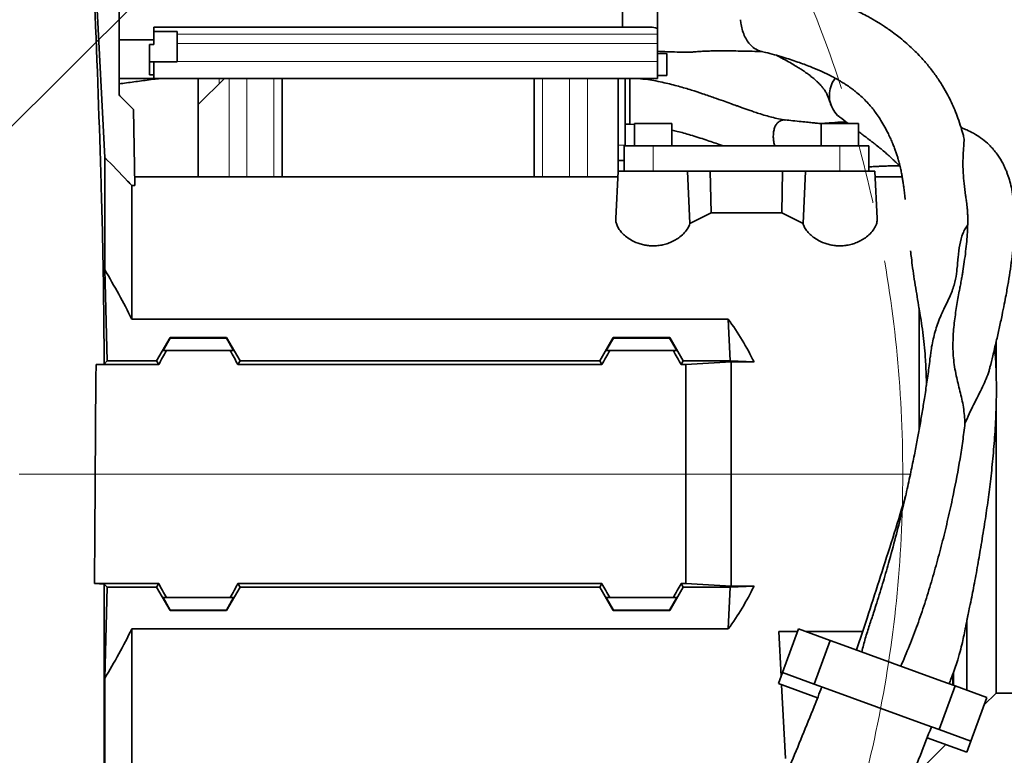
# Model space of a CAD drawing. Header units: millimetres. Extents: x 0 to 12118, y 0 to 8400.
# Tile 69 of 128: x 6958 to 7380, y 1626 to 1942. Entities that reach past the tile are written whole.
import ezdxf

# ---------------------------------------------------------------- set-up
doc = ezdxf.new("R2010")
doc.units = ezdxf.units.MM
doc.header["$LTSCALE"] = 20
doc.linetypes.add('CENTER', pattern=[10.16, 6.35, -1.27, 1.27, -1.27])
doc.styles.add('SLDTEXTSTYLE0', font='TXT', dxfattribs={"width": 0.605})
doc.dimstyles.new('SLDDIMSTYLE9', dxfattribs={"dimtxt": 70, "dimasz": 70, "dimexe": 0, "dimexo": 0.0625, "dimgap": 17.5, "dimtad": 0, "dimtih": 1, "dimtoh": 1, "dimdec": 1, "dimrnd": 1e-09, "dimzin": 12, "dimdsep": 46, "dimtxsty": 'SLDTEXTSTYLE0', "dimsah": 1, "dimcen": 0, "dimadec": 0, "dimazin": 3, "dimtfac": 1, "dimtofl": 0, "dimtmove": 0, "dimatfit": 3, "dimfxl": 1, "dimfrac": 2, "dimtolj": 1, "dimtzin": 12, "dimarcsym": 0})

# ---------------------------------------------------------------- blocks, each defined once
blk = doc.blocks.new('_D_52')
at = {"color": 7, "linetype": 'Continuous', "lineweight": 0}
for p, q in [((7181.99, 2122.19), (7643.47, 2581.32)), ((7643.47, 2581.32), (8689.06, 2581.32)), ((6804.86, 1746.97), (7181.99, 2122.19))]:
    blk.add_line(p, q, dxfattribs=at)
at = {"color": 7, "linetype": 'Continuous', "lineweight": 18}
blk.add_solid([(7181.99, 2122.19), (7238.67, 2164.47), (7224.57, 2178.65)], dxfattribs=at)
at = {"color": 7, "linetype": 'Continuous', "lineweight": 18, "char_height": 70, "attachment_point": 1, "style": 'SLDTEXTSTYLE0'}
for s, insert in [('R532', (7673.47, 2886.42)), ('Smallest circumscribed', (7673.47, 2778.99)), ('radius axis 1 front side.', (7673.47, 2671.56))]:
    blk.add_mtext(s, dxfattribs=dict(at, insert=insert))

msp = doc.modelspace()

# ---------------------------------------------------------------- linework, layer by layer
at = {"color": 7, "linetype": 'Continuous', "lineweight": 35}
for p, q in [((7000.857394, 1910.127027), (7000.857394, 2049.129971)), ((7231.657394, 2023.163766), (7231.657394, 1938.148357)), ((7216.657394, 1938.629971), (7216.657394, 2019.629971)), ((6988.046298, 2012.966899), (6994.749025, 1882.811132)), ((7015.857394, 1938.629971), (7015.857394, 1933.297787)), ((7015.857394, 1938.629971), (7216.657394, 1938.629971)), ((7228.591398, 1938.629971), (7216.657394, 1938.629971)), ((7231.657394, 1935.696638), (7231.657394, 1938.148357)), ((7015.857394, 1933.297787), (7000.857394, 1933.297787)), ((7025.857394, 1936.864729), (7015.857394, 1936.864729)), ((7015.857394, 1931.253959), (7015.857394, 1933.297787)), ((7025.857394, 1936.864729), (7025.857394, 1923.864729)), ((7231.657394, 1931.685602), (7231.657394, 1935.696638)), ((7013.857394, 1931.253959), (7013.857394, 1918.200819)), ((7013.857394, 1931.253959), (7015.857394, 1931.253959)), ((7231.657394, 1924.001853), (7231.657394, 1931.685602)), ((7235.657394, 1927.379971), (7231.657394, 1927.379971)), ((7235.657394, 1927.379971), (7235.657394, 1922.629971)), ((7274.586701, 1928.821796), (7275.65524, 1928.447987)), ((7013.857394, 1923.864729), (7025.857394, 1923.864729)), ((7015.857394, 1918.200819), (7015.857394, 1923.864729)), ((7231.657394, 1916.629971), (7231.657394, 1924.001853)), ((7235.657394, 1922.629971), (7235.657394, 1917.879971)), ((7000.857394, 1916.629971), (7015.857394, 1916.629971)), ((7013.857394, 1918.200819), (7015.857394, 1918.200819)), ((7015.857394, 1916.629971), (7015.857394, 1918.200819)), ((7015.857394, 1916.629971), (7231.657394, 1916.629971)), ((7046.019969, 1916.629971), (7034.857394, 1905.467397)), ((7034.857394, 1916.629971), (7034.857394, 1905.467397)), ((7070.857394, 1874.467397), (7070.857394, 1916.629971)), ((7178.857394, 1874.467397), (7178.857394, 1916.629971)), ((7214.857394, 1876.967397), (7214.857394, 1916.629971)), ((7217.857394, 1916.629971), (7217.857394, 1888.069675)), ((7231.657394, 1917.879971), (7235.657394, 1917.879971)), ((7007.101365, 1903.386001), (7001.208866, 1909.278499)), ((7034.857394, 1874.467397), (7034.857394, 1905.467397)), ((7007.101365, 1903.386001), (7007.671155, 1870.742732)), ((7219.857394, 1897.010003), (7221.857394, 1896.867217)), ((7221.857394, 1897.367397), (7221.857394, 1887.767397)), ((7221.857394, 1897.367397), (7229.857394, 1897.367397)), ((7229.857394, 1897.367397), (7237.857394, 1897.367397)), ((7237.857394, 1887.767397), (7237.857394, 1897.367397)), ((7301.857394, 1897.367397), (7301.857394, 1887.767397)), ((7301.857394, 1897.367397), (7309.857394, 1897.367397)), ((7309.857394, 1897.367397), (7317.857394, 1897.367397)), ((7317.857394, 1887.767397), (7317.857394, 1897.367397)), ((7217.357394, 1876.967397), (7217.357394, 1887.767397)), ((7229.857394, 1887.767397), (7217.357394, 1887.767397)), ((7217.857394, 1888.069675), (7217.857394, 1887.767397)), ((7309.857394, 1887.767397), (7229.857394, 1887.767397)), ((7322.357394, 1887.767397), (7309.857394, 1887.767397)), ((7322.357394, 1876.967397), (7322.357394, 1887.767397)), ((6994.749025, 1882.811132), (6994.749025, 1834.541223)), ((7217.357394, 1881.450949), (7214.857394, 1881.450949)), ((7214.726375, 1874.467397), (7007.606141, 1874.467397)), ((7213.792838, 1856.654451), (7214.857394, 1876.967397)), ((7214.857394, 1876.967397), (7244.554333, 1876.967397)), ((7245.621683, 1854.404497), (7244.554333, 1876.967397)), ((7244.554333, 1876.967397), (7254.352292, 1876.967397)), ((7254.68865, 1858.958938), (7254.352292, 1876.967397)), ((7254.352292, 1876.967397), (7285.362497, 1876.967397)), ((7285.026138, 1858.958938), (7285.362497, 1876.967397)), ((7285.362497, 1876.967397), (7295.160456, 1876.967397)), ((7294.093105, 1854.404497), (7295.160456, 1876.967397)), ((7295.160456, 1876.967397), (7324.857394, 1876.967397)), ((7325.921951, 1856.654451), (7324.857394, 1876.967397)), ((7336.607522, 1874.467397), (7324.988414, 1874.467397)), ((7006.357394, 1813.406884), (7006.357394, 1870.742732)), ((7006.357394, 1870.742732), (7007.671155, 1870.742732)), ((7285.026138, 1858.958938), (7254.68865, 1858.958938)), ((6995.764575, 1795.516261), (6994.749025, 1834.541223)), ((7343.857394, 1765.936467), (7343.857394, 1818.127583)), ((7006.357394, 1813.406884), (7262.048382, 1813.406884)), ((7262.792935, 1795.516261), (7262.048382, 1813.406884)), ((7016.963157, 1795.516261), (7022.726074, 1805.534595)), ((7019.748098, 1799.967397), (7022.844198, 1805.329999)), ((7022.726074, 1805.534595), (7022.844198, 1805.329999)), ((7046.988714, 1805.534595), (7022.726074, 1805.534595)), ((7046.87059, 1805.329999), (7022.844198, 1805.329999)), ((7046.988714, 1805.534595), (7046.87059, 1805.329999)), ((7046.87059, 1805.329999), (7049.96669, 1799.967397)), ((7052.751631, 1795.516261), (7046.988714, 1805.534595)), ((7206.963157, 1795.516261), (7212.726074, 1805.534595)), ((7212.844198, 1805.329999), (7209.748098, 1799.967397)), ((7212.726074, 1805.534595), (7212.844198, 1805.329999)), ((7236.988714, 1805.534595), (7212.726074, 1805.534595)), ((7236.87059, 1805.329999), (7212.844198, 1805.329999)), ((7236.87059, 1805.329999), (7236.988714, 1805.534595)), ((7239.96669, 1799.967397), (7236.87059, 1805.329999)), ((7242.751631, 1795.516261), (7236.988714, 1805.534595)), ((7376.857397, 1791.477948), (7376.857397, 1803.586233)), ((7019.748098, 1799.967397), (7021.207309, 1799.967397)), ((7048.507479, 1799.967397), (7021.207309, 1799.967397)), ((7048.507479, 1799.967397), (7049.96669, 1799.967397)), ((7211.207309, 1799.967397), (7209.748098, 1799.967397)), ((7238.507479, 1799.967397), (7211.207309, 1799.967397)), ((7239.96669, 1799.967397), (7238.507479, 1799.967397)), ((6994.516988, 1794.147667), (6991.106122, 1793.952251)), ((6994.516988, 1794.147667), (6995.764575, 1795.516261)), ((6995.764575, 1795.516261), (7016.963157, 1795.516261)), ((7017.866138, 1793.952251), (7016.963157, 1795.516261)), ((7051.84865, 1793.952251), (7052.751631, 1795.516261)), ((7206.963157, 1795.516261), (7052.751631, 1795.516261)), ((7207.866138, 1793.952251), (7206.963157, 1795.516261)), ((7241.84865, 1793.952251), (7242.751631, 1795.516261)), ((7262.792935, 1795.516261), (7242.751631, 1795.516261)), ((7243.857394, 1793.952251), (7263.357394, 1795.063744)), ((7262.792935, 1795.516261), (7273.08317, 1795.063744)), ((7263.357394, 1746.967397), (7263.357394, 1795.063744)), ((7263.357394, 1795.063744), (7273.08317, 1795.063744)), ((6991.106122, 1793.952251), (7017.866138, 1793.952251)), ((7207.866138, 1793.952251), (7051.84865, 1793.952251)), ((7243.857394, 1793.952251), (7241.84865, 1793.952251)), ((7243.857394, 1746.967397), (7243.857394, 1793.952251)), ((7376.857397, 1652.967397), (7376.857397, 1774.709313)), ((6990.659024, 1746.96726), (6990.659025, 1746.967397)), ((7243.857394, 1699.982542), (7243.857394, 1746.967397)), ((7263.357394, 1698.871049), (7263.357394, 1746.967397)), ((6990.339247, 1699.982542), (6994.531975, 1699.77096)), ((7017.866138, 1699.982542), (6990.339247, 1699.982542)), ((6995.764575, 1698.418532), (6994.531975, 1699.77096)), ((6994.749025, 1659.39357), (6995.764575, 1698.418532)), ((6995.764575, 1698.418532), (7016.963157, 1698.418532)), ((7016.963157, 1698.418532), (7017.866138, 1699.982542)), ((7022.726074, 1688.400198), (7016.963157, 1698.418532)), ((7046.988714, 1688.400198), (7052.751631, 1698.418532)), ((7051.84865, 1699.982542), (7207.866138, 1699.982542)), ((7052.751631, 1698.418532), (7051.84865, 1699.982542)), ((7206.963157, 1698.418532), (7052.751631, 1698.418532)), ((7206.963157, 1698.418532), (7207.866138, 1699.982542)), ((7212.726074, 1688.400198), (7206.963157, 1698.418532)), ((7236.988714, 1688.400198), (7242.751631, 1698.418532)), ((7241.84865, 1699.982542), (7243.857394, 1699.982542)), ((7242.751631, 1698.418532), (7241.84865, 1699.982542)), ((7262.792935, 1698.418532), (7242.751631, 1698.418532)), ((7263.357394, 1698.871049), (7243.857394, 1699.982542)), ((7262.048382, 1680.527909), (7262.792935, 1698.418532)), ((7273.08317, 1698.871049), (7262.792935, 1698.418532)), ((7263.357394, 1698.871049), (7273.08317, 1698.871049)), ((7021.207309, 1693.967397), (7019.748098, 1693.967397)), ((7019.748098, 1693.967397), (7022.844198, 1688.604794)), ((7021.207309, 1693.967397), (7048.507479, 1693.967397)), ((7049.96669, 1693.967397), (7046.87059, 1688.604794)), ((7048.507479, 1693.967397), (7049.96669, 1693.967397)), ((7211.207309, 1693.967397), (7209.748098, 1693.967397)), ((7209.748098, 1693.967397), (7212.844198, 1688.604794)), ((7211.207309, 1693.967397), (7238.507479, 1693.967397)), ((7239.96669, 1693.967397), (7236.87059, 1688.604794)), ((7238.507479, 1693.967397), (7239.96669, 1693.967397)), ((7022.844198, 1688.604794), (7022.726074, 1688.400198)), ((7046.87059, 1688.604794), (7022.844198, 1688.604794)), ((7046.988714, 1688.400198), (7046.87059, 1688.604794)), ((7212.726074, 1688.400198), (7212.844198, 1688.604794)), ((7236.87059, 1688.604794), (7212.844198, 1688.604794)), ((7236.988714, 1688.400198), (7236.87059, 1688.604794)), ((7046.988714, 1688.400198), (7022.726074, 1688.400198)), ((7236.988714, 1688.400198), (7212.726074, 1688.400198)), ((7006.357394, 1619.467397), (7006.357394, 1680.527909)), ((7262.048382, 1680.527909), (7006.357394, 1680.527909)), ((7285.25393, 1661.798351), (7292.094332, 1680.592203)), ((7305.719875, 1675.632911), (7292.094332, 1680.592203)), ((7364.357397, 1684.139097), (7364.357397, 1654.290599)), ((7291.670889, 1679.428802), (7283.71495, 1679.428802)), ((7283.71495, 1679.428802), (7284.716331, 1660.321312)), ((7319.610416, 1679.428802), (7295.290752, 1679.428802)), ((7298.879473, 1656.839059), (7305.719875, 1675.632911)), ((7305.719875, 1675.632911), (7311.358031, 1673.58079)), ((7353.644199, 1658.189884), (7311.358031, 1673.58079)), ((6994.749025, 1659.39357), (6994.749025, 1607.859028)), ((7285.25393, 1661.798351), (7283.543829, 1657.099888)), ((7298.879473, 1656.839059), (7285.25393, 1661.798351)), ((7358.304332, 1656.493734), (7358.304332, 1660.961223)), ((7358.544117, 1661.603329), (7358.544117, 1656.40646)), ((7283.543829, 1657.099888), (7300.339728, 1650.986681)), ((7284.911242, 1656.60219), (7286.569151, 1624.967397)), ((7304.517628, 1654.786938), (7298.879473, 1656.839059)), ((7346.803796, 1639.396032), (7304.517628, 1654.786938)), ((7352.441952, 1637.343911), (7359.282355, 1656.137763)), ((7353.644199, 1658.189884), (7359.282355, 1656.137763)), ((7372.907898, 1651.178471), (7359.282355, 1656.137763)), ((7366.067495, 1632.384619), (7372.907898, 1651.178471)), ((7371.671502, 1647.781501), (7376.857397, 1652.967397)), ((7376.857397, 1652.967397), (7423.25682, 1652.967397)), ((7352.441952, 1637.343911), (7346.803796, 1639.396032)), ((7347.311243, 1633.890447), (7364.357394, 1627.686156)), ((7366.067495, 1632.384619), (7352.441952, 1637.343911)), ((7343.857394, 1619.467397), (7355.353355, 1630.963358)), ((7364.357394, 1627.686156), (7366.067495, 1632.384619))]:
    msp.add_line(p, q, dxfattribs=at)
at = {"color": 8, "linetype": 'Continuous', "lineweight": 18}
for p, q in [((7231.657394, 1935.696638), (7025.857394, 1935.696638)), ((7025.857394, 1931.685602), (7231.657394, 1931.685602)), ((7231.657394, 1924.001853), (7025.857394, 1924.001853)), ((7043.857394, 1916.629971), (7043.857394, 1914.467397)), ((7048.020617, 1874.467397), (7048.020617, 1916.629971)), ((7055.703241, 1874.467397), (7055.703241, 1916.629971)), ((7067.257888, 1874.467397), (7067.257888, 1916.629971)), ((7182.456901, 1874.467397), (7182.456901, 1916.629971)), ((7194.011547, 1874.467397), (7194.011547, 1916.629971)), ((7201.694171, 1874.467397), (7201.694171, 1916.629971)), ((7217.857394, 1888.069675), (7214.857394, 1888.069675)), ((7229.857394, 1876.967397), (7229.857394, 1887.767397)), ((7309.857394, 1876.967397), (7309.857394, 1887.767397)), ((6990.659025, 1746.967397), (7243.857394, 1746.967397)), ((7263.357394, 1746.967397), (7243.857394, 1746.967397)), ((7340.139673, 1746.967397), (7263.357394, 1746.967397))]:
    msp.add_line(p, q, dxfattribs=at)
at = {"color": 7, "linetype": 'CENTER', "lineweight": 18}
for radius in [633, 532]:
    msp.add_circle((6804.857394, 1746.967397), radius, dxfattribs=at)
at = {"color": 7, "linetype": 'Continuous', "lineweight": 35}
for centre, radius, start, end in [((7228.591398, 1928.629971), 10, 72.14557053, 90), ((7002.057394, 1910.127027), 1.2, 180, 225)]:
    msp.add_arc(centre, radius, start, end, dxfattribs=at)
for centre, major_axis, ratio, start_param, end_param in [((7338.609301, 1746.967397), (155.237991, -24.734464), 0.8057164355, 2.2643954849, 2.3346517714), ((7201.105488, 1746.967397), (155.237991, 24.734464), 0.8057164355, 0.8069408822, 0.8771971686), ((7132.360376, 1746.967397), (151.948583, 0), 0.8390996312, 0.3867994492, 0.5481322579), ((6982.310306, 1746.967397), (85.07475, 146.949349), 0.0453552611, 5.0639744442, 5.1074921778), ((7087.404482, 1746.967397), (-85.07475, 146.949349), 0.0453552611, 1.1756931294, 1.219210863), ((7172.310306, 1746.967397), (85.07475, 146.949349), 0.0453552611, 5.0639744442, 5.1074921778), ((7277.404482, 1746.967397), (-85.07475, 146.949349), 0.0453552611, 1.1756931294, 1.219210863), ((6982.310306, 1746.967397), (-85.07475, 146.949349), 0.0453552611, 4.317285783, 4.3608035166), ((7087.404482, 1746.967397), (85.07475, 146.949349), 0.0453552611, 1.9223817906, 1.9658995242), ((7172.310306, 1746.967397), (-85.07475, 146.949349), 0.0453552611, 4.317285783, 4.3608035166), ((7277.404482, 1746.967397), (85.07475, 146.949349), 0.0453552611, 1.9223817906, 1.9658995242), ((7132.360376, 1746.967397), (151.948583, 0), 0.8390996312, 5.7350530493, 5.896385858)]:
    msp.add_ellipse(centre, major_axis=major_axis, ratio=ratio, start_param=start_param, end_param=end_param, dxfattribs=at)
for points, knots in [([(6994.516988, 1794.147667), (6994.41434, 1807.018515), (6994.209043, 1832.760368), (6992.929024, 1884.236836), (6991.088796, 1933.312882), (6989.478906, 1970.656451), (6988.903121, 1983.550024), (6988.743384, 1987.167111), (6988.595054, 1990.664453), (6988.457913, 1994.011572), (6988.334271, 1997.151673), (6988.223002, 2000.100339), (6988.124994, 2002.831916), (6988.022246, 2005.878791), (6987.931136, 2008.917681), (6987.875557, 2011.408195), (6987.870275, 2012.61075), (6987.893626, 2012.953084), (6987.932223, 2012.974978), (6987.951407, 2012.970298), (6987.964011, 2012.967223)], [0, 0, 0, 0, 0.1559344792, 0.3118708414, 0.6238623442, 0.7505550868, 0.7652223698, 0.7798741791, 0.7947999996, 0.809725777, 0.8244608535, 0.8391960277, 0.8544958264, 0.8697954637, 0.8956262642, 0.9222057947, 0.9480235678, 0.9612877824, 0.9745655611, 1, 1, 1, 1]), ([(7362.893309, 1891.9806), (7362.873661, 1892.053942), (7362.558852, 1893.229057), (7361.793929, 1895.78905), (7360.580257, 1899.471075), (7359.193604, 1903.079443), (7357.743915, 1906.384609), (7356.054152, 1909.80075), (7353.977361, 1913.484795), (7351.408462, 1917.430635), (7348.583165, 1921.214071), (7345.837987, 1924.454675), (7343.314831, 1927.148018), (7341.001839, 1929.43251), (7338.487496, 1931.733167), (7335.98142, 1933.843897), (7333.51325, 1935.772976), (7331.301294, 1937.393677), (7329.21534, 1938.827636), (7327.581488, 1939.892143), (7326.319446, 1940.683959), (7325.165712, 1941.387754), (7323.728032, 1942.235262), (7321.713628, 1943.368669), (7319.026794, 1944.784823), (7315.543079, 1946.475146), (7311.261432, 1948.364659), (7306.09224, 1950.414137), (7299.964947, 1952.57825), (7292.843818, 1954.78888), (7285.726572, 1956.758946), (7280.913537, 1957.862561), (7278.884103, 1958.327905)], [0, 0, 0, 0, 0.00252571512, 0.04046778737, 0.08476675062, 0.12500115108, 0.16078938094, 0.19584015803, 0.24222536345, 0.28937501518, 0.33529332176, 0.37889474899, 0.41008908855, 0.43933428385, 0.47031737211, 0.50450163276, 0.52868792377, 0.55449529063, 0.57703579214, 0.59448554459, 0.60463295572, 0.614983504, 0.62968300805, 0.64874806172, 0.67572065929, 0.70834556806, 0.74661699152, 0.79051360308, 0.84002756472, 0.89515183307, 0.95579037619, 1, 1, 1, 1]), ([(7274.586701, 1928.821796), (7273.739409, 1929.310488), (7272.267992, 1930.159156), (7270.49405, 1932.23461), (7269.159995, 1934.460499), (7268.145105, 1937.035033), (7267.524671, 1939.550793), (7267.35356, 1941.204334), (7267.28365, 1941.879907)], [0, 0, 0, 0, 0.2239052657, 0.3888361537, 0.5547707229, 0.7199313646, 0.8855748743, 1, 1, 1, 1]), ([(7231.657394, 1928.324103), (7233.056817, 1928.264448), (7235.922895, 1928.142272), (7239.84096, 1928.004626), (7243.080879, 1927.901086), (7245.539344, 1927.894874), (7247.436504, 1928.057139), (7249.03731, 1928.199576), (7250.645088, 1928.31085), (7252.788443, 1928.409242), (7255.215063, 1928.468136), (7257.929721, 1928.495808), (7260.889817, 1928.495174), (7264.459817, 1928.463035), (7268.732589, 1928.391472), (7272.83078, 1928.299534), (7275.510499, 1928.222303), (7276.516331, 1928.193314)], [0, 0, 0, 0, 0.0858844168, 0.175894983, 0.2474006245, 0.3003970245, 0.3447850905, 0.3709115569, 0.4046420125, 0.4504821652, 0.5136094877, 0.5681731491, 0.634942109, 0.7159909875, 0.8135511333, 0.9300164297, 1, 1, 1, 1]), ([(7275.640562, 1928.3964), (7276.437211, 1928.21516), (7279.843559, 1927.440209), (7285.240749, 1925.891094), (7291.620839, 1923.850125), (7296.96851, 1921.861952), (7301.382514, 1920.009252), (7304.902954, 1918.353254), (7307.531458, 1916.985409), (7309.401599, 1915.931426), (7310.662204, 1915.179623), (7311.591403, 1914.602737), (7312.426777, 1914.06646), (7313.347669, 1913.452505), (7314.372917, 1912.737927), (7315.476101, 1911.928795), (7317.037037, 1910.717125), (7318.971634, 1909.068408), (7321.071175, 1907.029568), (7322.882018, 1905.031002), (7324.452152, 1903.099431), (7325.984012, 1901.015658), (7327.581885, 1898.58633), (7329.184632, 1895.840094), (7330.56531, 1893.172869), (7331.690557, 1890.767134), (7332.563532, 1888.740126), (7333.308856, 1886.86075), (7333.919604, 1885.181975), (7334.455055, 1883.574325), (7334.965978, 1881.887405), (7335.500924, 1879.906538), (7335.994532, 1877.771453), (7336.400872, 1875.704472), (7336.722295, 1873.834307), (7336.997608, 1872.033189), (7337.267683, 1870.070254), (7337.552678, 1867.777501), (7337.766394, 1865.954953), (7337.88096, 1864.896888), (7337.895499, 1864.762611)], [0, 0, 0, 0, 0.0173423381, 0.0741531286, 0.1246817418, 0.1687631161, 0.2064221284, 0.237837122, 0.2631867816, 0.280510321, 0.2933783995, 0.302277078, 0.3117580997, 0.3230150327, 0.3360378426, 0.3508157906, 0.3667235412, 0.4005812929, 0.4367140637, 0.4700201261, 0.4994514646, 0.5313195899, 0.5685053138, 0.6086950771, 0.6496791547, 0.6789474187, 0.7063384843, 0.7317177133, 0.7550705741, 0.7763482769, 0.7968480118, 0.8219680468, 0.8530427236, 0.8791163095, 0.9002757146, 0.9209820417, 0.9419065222, 0.9666382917, 0.9957661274, 1, 1, 1, 1]), ([(7282.868566, 1926.503251), (7283.587672, 1926.134803), (7285.318533, 1925.247962), (7287.802975, 1923.891342), (7290.18472, 1922.518019), (7292.07123, 1921.364056), (7293.584324, 1920.389473), (7294.966935, 1919.454835), (7296.413358, 1918.420029), (7297.942633, 1917.238194), (7299.351865, 1916.032831), (7300.500419, 1914.941874), (7301.404378, 1914.002529), (7302.185467, 1913.123537), (7302.924632, 1912.232872), (7303.54665, 1911.396608), (7303.934281, 1910.759355), (7304.091237, 1910.466217), (7304.320189, 1910.005061), (7304.693834, 1909.131698), (7305.175794, 1907.837418), (7305.753098, 1906.133238), (7306.17795, 1905.063306), (7306.410862, 1904.476747)], [0, 0, 0, 0, 0.05080503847, 0.12228572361, 0.18447769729, 0.23570257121, 0.27656672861, 0.31423793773, 0.36170562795, 0.4187165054, 0.47863394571, 0.53024474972, 0.5737522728, 0.61804633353, 0.6700694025, 0.72528725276, 0.76729468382, 0.78287042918, 0.80240424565, 0.83334790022, 0.87659447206, 0.93234653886, 1, 1, 1, 1]), ([(7000.857394, 1914.329334), (7001.934351, 1914.481355), (7005.125702, 1914.931837), (7010.573804, 1915.655654), (7015.249849, 1916.266106), (7017.808024, 1916.591179), (7018.113296, 1916.629971)], [0, 0, 0, 0, 0.1875511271, 0.5557707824, 0.9469891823, 1, 1, 1, 1]), ([(7219.857394, 1916.629971), (7219.857394, 1916.626993), (7219.857394, 1916.507813), (7219.857394, 1915.926837), (7219.857394, 1914.890961), (7219.857394, 1913.506962), (7219.857394, 1911.887787), (7219.857394, 1910.075331), (7219.857394, 1908.14957), (7219.857394, 1906.171323), (7219.857394, 1904.893922), (7219.857394, 1904.255702)], [0, 0, 0, 0, 0.0031939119, 0.1277938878, 0.2526042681, 0.3769184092, 0.501858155, 0.6261175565, 0.7509509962, 0.8755690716, 1, 1, 1, 1]), ([(7286.668681, 1898.846083), (7285.669868, 1898.997475), (7283.808312, 1899.279635), (7280.880344, 1899.980389), (7278.053724, 1900.765038), (7275.441267, 1901.572612), (7273.057628, 1902.35735), (7271.074633, 1903.034703), (7269.327577, 1903.645574), (7267.740342, 1904.209237), (7266.311418, 1904.721736), (7264.742326, 1905.287898), (7262.666213, 1906.040232), (7259.701344, 1907.114598), (7255.743813, 1908.531594), (7251.170738, 1910.113913), (7246.078312, 1911.765768), (7240.578432, 1913.39257), (7234.341772, 1914.94198), (7228.526012, 1916.138544), (7224.759883, 1916.496482), (7223.35535, 1916.629971)], [0, 0, 0, 0, 0.0662840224, 0.123537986, 0.1725140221, 0.2237383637, 0.2618975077, 0.2932830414, 0.3216753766, 0.3471037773, 0.3697423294, 0.3897966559, 0.4211777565, 0.4668133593, 0.5269827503, 0.6019549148, 0.6726966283, 0.7529688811, 0.8425975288, 0.9412986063, 1, 1, 1, 1]), ([(7309.661163, 1900.276672), (7309.616906, 1900.300085), (7308.590722, 1900.842951), (7307.144226, 1902.87311), (7305.659846, 1906.031511), (7305.200738, 1909.6546), (7305.832161, 1913.140689), (7306.864102, 1915.646654), (7307.887935, 1916.532377), (7308.056894, 1916.678544)], [0, 0, 0, 0, 0.0086059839, 0.1995442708, 0.3904329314, 0.5811921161, 0.7718200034, 0.9623444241, 1, 1, 1, 1]), ([(7219.857394, 1904.255702), (7219.857394, 1903.635542), (7219.857394, 1902.398676), (7219.857394, 1900.746895), (7219.857394, 1899.331037), (7219.857394, 1898.206049), (7219.857394, 1897.436586), (7219.857394, 1897.036331), (7219.857394, 1897.051701), (7219.857394, 1897.057253)], [0, 0, 0, 0, 0.1526136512, 0.304377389, 0.4570148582, 0.6089912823, 0.7613023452, 0.913771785, 1, 1, 1, 1]), ([(7309.647779, 1900.253616), (7309.726138, 1900.19402), (7310.94444, 1899.26744), (7312.182837, 1898.315777), (7313.305193, 1897.453773), (7313.417658, 1897.367397)], [0, 0, 0, 0, 0.05824861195, 0.90563282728, 1, 1, 1, 1]), ([(7217.857105, 1897.027544), (7218.097419, 1897.025019), (7218.763367, 1897.018021), (7219.430628, 1897.013651), (7219.857101, 1897.010857)], [0, 0, 0, 0, 0.3608596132, 1, 1, 1, 1]), ([(7286.40299, 1898.821285), (7286.160262, 1898.848839), (7285.457255, 1898.928644), (7284.376137, 1898.582425), (7283.24815, 1897.809464), (7282.352777, 1896.616299), (7281.731308, 1895.112164), (7281.369515, 1893.386926), (7281.366325, 1892.129276), (7281.364728, 1891.499589)], [0, 0, 0, 0, 0.08046755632, 0.23305685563, 0.38614922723, 0.53973836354, 0.69304261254, 0.84631082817, 1, 1, 1, 1]), ([(7301.857394, 1897.345499), (7301.741943, 1897.345785), (7301.211434, 1897.347101), (7300.158203, 1897.461571), (7298.42349, 1897.62858), (7296.11694, 1897.885568), (7293.170217, 1898.201738), (7289.90369, 1898.542207), (7287.5161, 1898.766592), (7286.407026, 1898.870823)], [0, 0, 0, 0, 0.02311439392, 0.10621327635, 0.22633872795, 0.38313065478, 0.57574955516, 0.80292888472, 1, 1, 1, 1]), ([(7312.419253, 1898.132668), (7312.155489, 1898.114031), (7310.219413, 1897.977227), (7306.986667, 1897.723722), (7303.804432, 1897.468271), (7302.547809, 1897.367397)], [0, 0, 0, 0, 0.0871255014, 0.6395175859, 1, 1, 1, 1]), ([(7374.254588, 1792.785102), (7374.656716, 1794.402213), (7375.591072, 1798.159612), (7376.902861, 1803.722082), (7378.233764, 1809.586521), (7379.384745, 1814.929915), (7380.352271, 1819.68467), (7381.091157, 1823.531638), (7381.665127, 1826.68943), (7382.312429, 1830.448719), (7383.038325, 1835.084701), (7383.758926, 1840.549083), (7384.300758, 1845.8717), (7384.633828, 1850.904468), (7384.750978, 1855.551914), (7384.659576, 1859.923733), (7384.347817, 1864.10808), (7383.807198, 1868.007858), (7383.0597, 1871.548878), (7382.266443, 1874.278928), (7381.557504, 1876.268753), (7380.98016, 1877.698839), (7380.364563, 1879.060583), (7379.646935, 1880.485736), (7378.741413, 1882.081757), (7377.581178, 1883.864098), (7376.201123, 1885.682912), (7374.70608, 1887.36909), (7372.755492, 1889.276366), (7370.301926, 1891.253053), (7367.346814, 1893.115405), (7364.524191, 1894.548876), (7362.687679, 1895.267798), (7361.833254, 1895.602272)], [0, 0, 0, 0, 0.02498794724, 0.05806016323, 0.08778637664, 0.11918490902, 0.14606029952, 0.16851660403, 0.1866141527, 0.2031142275, 0.23825040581, 0.27644271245, 0.31635932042, 0.35699943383, 0.3975104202, 0.43703723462, 0.4785689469, 0.52294436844, 0.56441169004, 0.60182670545, 0.6215714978, 0.64052155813, 0.6586496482, 0.67789200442, 0.70139975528, 0.72876569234, 0.75991874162, 0.78997788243, 0.81768956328, 0.86904746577, 0.91805865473, 0.96187730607, 1, 1, 1, 1]), ([(7237.857394, 1894.498268), (7238.620481, 1894.328914), (7241.311748, 1893.731632), (7246.200771, 1892.313845), (7252.19878, 1890.424475), (7256.86166, 1888.82505), (7259.27645, 1887.971479), (7259.853807, 1887.767397)], [0, 0, 0, 0, 0.0997595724, 0.3518335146, 0.6546158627, 0.9174214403, 1, 1, 1, 1]), ([(7281.364728, 1891.499589), (7281.413912, 1890.858931), (7281.509437, 1889.614652), (7281.820927, 1888.370807), (7281.972036, 1887.767397)], [0, 0, 0, 0, 0.51488287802, 1, 1, 1, 1]), ([(7317.857394, 1893.957289), (7317.894998, 1893.928403), (7318.546822, 1893.427704), (7319.630115, 1892.596469), (7321.092795, 1891.474378), (7322.372036, 1890.492887), (7323.626661, 1889.528702), (7325.222978, 1888.292242), (7327.029827, 1886.860026), (7328.957428, 1885.258056), (7330.602636, 1883.81773), (7332.112938, 1882.429469), (7333.563085, 1881.03092), (7334.779614, 1879.817135), (7335.482963, 1879.076748), (7335.738682, 1878.807563)], [0, 0, 0, 0, 0.00477625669, 0.08279097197, 0.14409450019, 0.20232651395, 0.26276980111, 0.32542055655, 0.44002197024, 0.54493837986, 0.64137648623, 0.73646244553, 0.83182482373, 0.93885600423, 1, 1, 1, 1]), ([(7362.871518, 1891.975832), (7362.895512, 1891.91628), (7363.183841, 1891.200686), (7363.109963, 1889.33904), (7362.847959, 1885.877664), (7362.6207, 1881.470264), (7362.702453, 1876.631665), (7363.100681, 1871.584246), (7363.561098, 1867.604135), (7363.997781, 1865.079187), (7364.123042, 1864.354917)], [0, 0, 0, 0, 0.0146906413, 0.1765270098, 0.3396474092, 0.5056458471, 0.6726129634, 0.8086639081, 0.9451160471, 1, 1, 1, 1]), ([(7006.357394, 1870.742732), (7005.757552, 1871.368516), (7001.895091, 1875.398017), (6998.021254, 1879.41662), (6994.749025, 1882.811132)], [0, 0, 0, 0, 0.1553004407, 1, 1, 1, 1]), ([(7322.357394, 1878.739238), (7322.406441, 1878.742234), (7323.18874, 1878.790017), (7324.579486, 1878.86521), (7326.479865, 1878.96194), (7328.253897, 1879.040755), (7330.033641, 1879.108942), (7332.215425, 1879.1726), (7334.02184, 1879.21287), (7335.132496, 1879.21015), (7335.3541, 1879.209608)], [0, 0, 0, 0, 0.0098917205, 0.1577724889, 0.2932751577, 0.417214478, 0.5508063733, 0.7024089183, 0.9406231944, 1, 1, 1, 1]), ([(7364.095663, 1864.35075), (7364.096967, 1864.343903), (7364.175207, 1863.933007), (7364.301282, 1863.005304), (7364.465531, 1861.601047), (7364.58791, 1860.103047), (7364.673367, 1858.502283), (7364.725373, 1856.519335), (7364.71309, 1853.938179), (7364.57904, 1850.623284), (7364.293667, 1846.781655), (7363.851757, 1842.576287), (7363.289156, 1838.307769), (7362.757707, 1834.836672), (7362.332033, 1832.265831), (7361.983938, 1830.253087), (7361.606667, 1828.148203), (7361.314063, 1826.616367), (7361.181372, 1825.921704)], [0, 0, 0, 0, 0.00103327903, 0.06200816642, 0.12079476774, 0.17946789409, 0.23801780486, 0.29748763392, 0.3844289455, 0.4804499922, 0.57926884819, 0.67905646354, 0.77309018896, 0.85197581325, 0.8858881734, 0.91978761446, 0.96362499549, 1, 1, 1, 1]), ([(7245.621683, 1854.404497), (7245.380942, 1853.785118), (7244.878791, 1852.493183), (7243.41291, 1850.541023), (7241.544523, 1848.799589), (7239.417462, 1847.371709), (7237.329468, 1846.332636), (7235.148605, 1845.571198), (7232.961444, 1845.072832), (7230.662057, 1844.839783), (7228.407922, 1844.877806), (7226.28208, 1845.168673), (7223.614505, 1845.821409), (7220.911771, 1846.980828), (7218.446159, 1848.593197), (7216.645384, 1850.194986), (7215.25967, 1851.892394), (7214.343189, 1853.566147), (7213.826052, 1855.168485), (7213.803909, 1856.159153), (7213.792838, 1856.654451)], [0, 0, 0, 0, 0.065418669, 0.1364540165, 0.2074371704, 0.2608061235, 0.3141190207, 0.3575229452, 0.4008900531, 0.444520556, 0.4881420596, 0.5273676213, 0.5666147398, 0.6488805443, 0.7091474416, 0.7694741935, 0.8305871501, 0.8917129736, 0.9458604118, 1, 1, 1, 1]), ([(7325.921951, 1856.654451), (7325.889274, 1855.981697), (7325.823912, 1854.636019), (7324.899397, 1852.563472), (7323.422058, 1850.541772), (7321.542738, 1848.799443), (7319.417884, 1847.371744), (7317.329378, 1846.332629), (7315.148627, 1845.5712), (7312.961438, 1845.072832), (7310.662058, 1844.839783), (7308.407922, 1844.877806), (7306.282077, 1845.168674), (7303.614522, 1845.821407), (7300.91164, 1846.980842), (7298.4465, 1848.593161), (7296.644091, 1850.195123), (7295.264571, 1851.891877), (7294.46868, 1853.312859), (7294.181703, 1854.14698), (7294.093105, 1854.404497)], [0, 0, 0, 0, 0.0731712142, 0.1463609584, 0.2174000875, 0.2883870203, 0.3417588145, 0.3950745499, 0.438480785, 0.4818502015, 0.5254830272, 0.5691068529, 0.6083345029, 0.6475837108, 0.7298538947, 0.7901240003, 0.8504539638, 0.9115701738, 0.9726992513, 1, 1, 1, 1]), ([(7364.69047, 1853.853923), (7364.314428, 1853.312516), (7363.552547, 1852.2156), (7362.267239, 1849.459539), (7361.171394, 1845.423458), (7360.551374, 1840.010486), (7360.14719, 1834.624031), (7359.469639, 1830.134956), (7358.508617, 1826.759709), (7357.476297, 1824.116525), (7356.189378, 1821.356078), (7354.767813, 1818.440047), (7353.32962, 1815.316417), (7351.627285, 1811.11276), (7350.002615, 1805.714045), (7349.017197, 1800.702489), (7348.754902, 1797.849831), (7348.695713, 1797.206096)], [0, 0, 0, 0, 0.0561373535, 0.1137371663, 0.229081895, 0.3456570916, 0.4608376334, 0.5475782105, 0.5916847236, 0.6362259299, 0.679604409, 0.7234229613, 0.7683269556, 0.8135889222, 0.8949859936, 0.9763024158, 1, 1, 1, 1]), ([(7340.208195, 1842.676586), (7340.318151, 1841.70692), (7340.585394, 1839.350202), (7341.092796, 1835.332797), (7341.784273, 1830.58077), (7342.582567, 1825.646603), (7343.400915, 1820.790612), (7344.170354, 1816.196699), (7344.926247, 1811.445656), (7345.622575, 1806.556254), (7346.203576, 1801.349622), (7346.566118, 1796.650492), (7346.789654, 1792.658691), (7346.917926, 1789.257171), (7346.989122, 1786.705299), (7346.98902, 1785.215201), (7346.989005, 1785.000809)], [0, 0, 0, 0, 0.0640159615, 0.1555870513, 0.2544423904, 0.353192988, 0.4432437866, 0.525492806, 0.6006945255, 0.6912582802, 0.7744356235, 0.8528361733, 0.8977518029, 0.9419064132, 0.9916416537, 1, 1, 1, 1]), ([(6994.749025, 1834.541223), (6996.794661, 1831.083575), (7000.889413, 1824.162398), (7004.533702, 1816.994086), (7006.357394, 1813.406884)], [0, 0, 0, 0, 0.49957506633, 1, 1, 1, 1]), ([(7363.514338, 1768.656599), (7363.365963, 1770.981202), (7363.141556, 1774.497019), (7362.194136, 1779.130925), (7361.100717, 1783.680767), (7359.9025, 1788.320907), (7359.014068, 1793.00655), (7358.545805, 1796.828879), (7358.343319, 1800.605852), (7358.376834, 1805.653715), (7358.880249, 1811.846215), (7359.884096, 1818.866295), (7360.713729, 1823.56972), (7361.155228, 1825.757199), (7361.1882, 1825.920566)], [0, 0, 0, 0, 0.1045246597, 0.1580870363, 0.2121139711, 0.3163225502, 0.3803445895, 0.4449499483, 0.5108960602, 0.5771413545, 0.7141051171, 0.8520469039, 0.9889504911, 1, 1, 1, 1]), ([(7356.716138, 1657.070377), (7356.992405, 1657.723766), (7357.7774, 1659.580334), (7358.880914, 1662.579799), (7360.206696, 1666.505662), (7361.38252, 1670.527273), (7362.378319, 1674.523184), (7363.155527, 1678.075619), (7363.75647, 1681.111509), (7364.235875, 1683.559298), (7364.586133, 1685.325219), (7364.993166, 1687.339257), (7365.598306, 1690.267335), (7366.381015, 1694.015688), (7367.222508, 1698.206208), (7368.025038, 1702.442117), (7368.81073, 1706.848227), (7369.56184, 1711.196834), (7370.607314, 1717.391127), (7371.881781, 1725.232906), (7373.291699, 1734.664194), (7374.492822, 1744.019341), (7375.526176, 1753.75729), (7376.383284, 1764.132057), (7376.842433, 1773.041722), (7376.998293, 1780.119703), (7377.007937, 1785.008521), (7376.939375, 1789.194185), (7376.827982, 1792.582737), (7376.701497, 1795.260746), (7376.573836, 1797.411018), (7376.444577, 1799.31863), (7376.343267, 1800.540621), (7376.290482, 1801.177325)], [0, 0, 0, 0, 0.0144674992, 0.0411085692, 0.0647151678, 0.0982485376, 0.1256081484, 0.1477780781, 0.171701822, 0.1883879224, 0.1986035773, 0.2080920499, 0.2299659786, 0.2598739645, 0.2860137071, 0.3159474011, 0.3465656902, 0.3761942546, 0.4048096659, 0.472982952, 0.5360163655, 0.5966555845, 0.6629917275, 0.7340603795, 0.8083326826, 0.8463756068, 0.882162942, 0.9121265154, 0.9368088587, 0.9566195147, 0.971816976, 0.9853155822, 1, 1, 1, 1]), ([(7348.635352, 1797.211428), (7348.480683, 1795.939173), (7348.056225, 1792.447721), (7347.225453, 1786.484118), (7346.222885, 1779.81868), (7345.193112, 1773.488031), (7344.165579, 1767.541846), (7343.052416, 1761.454262), (7341.7883, 1754.905455), (7340.287708, 1747.56075), (7338.475819, 1739.222746), (7336.310981, 1729.898978), (7333.746956, 1719.619676), (7331.020361, 1709.476682), (7328.174065, 1699.67132), (7326.005516, 1692.536012), (7324.642961, 1688.454354), (7324.297205, 1687.41861)], [0, 0, 0, 0, 0.0391721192, 0.1075000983, 0.1746704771, 0.2298397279, 0.2843159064, 0.3381251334, 0.3950090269, 0.4601767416, 0.5337531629, 0.6158362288, 0.7065159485, 0.8058511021, 0.886043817, 0.9710829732, 1, 1, 1, 1]), ([(6990.659025, 1746.967397), (6990.677017, 1749.783666), (6990.713061, 1755.425561), (6990.765291, 1763.893539), (6990.809854, 1772.353104), (6990.875961, 1780.197219), (6990.85889, 1787.410936), (6991.023644, 1791.770018), (6991.106122, 1793.952251)], [0, 0, 0, 0, 0.1766516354, 0.3538900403, 0.5329307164, 0.7125823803, 0.8561137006, 1, 1, 1, 1]), ([(7363.514338, 1768.656599), (7364.1053, 1770.033708), (7365.291123, 1772.797015), (7367.235913, 1776.779369), (7369.215186, 1780.632909), (7371.077876, 1784.302023), (7372.648038, 1787.824448), (7373.705297, 1790.620345), (7374.096054, 1792.278782), (7374.217492, 1792.794181)], [0, 0, 0, 0, 0.1529581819, 0.3069258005, 0.4643469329, 0.6231934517, 0.7762040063, 0.9304499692, 1, 1, 1, 1]), ([(7336.046376, 1664.594968), (7337.276877, 1667.50538), (7339.742803, 1673.337854), (7343.175065, 1682.33196), (7346.346854, 1691.471992), (7349.155431, 1700.729437), (7351.822499, 1710.090865), (7354.273702, 1719.506554), (7356.541869, 1728.954567), (7359.020068, 1740.275163), (7361.042955, 1751.002416), (7362.607102, 1761.091055), (7363.211698, 1766.132846), (7363.514338, 1768.656599)], [0, 0, 0, 0, 0.0892317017, 0.1788206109, 0.2680385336, 0.3573848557, 0.4471267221, 0.53698267, 0.6261886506, 0.7154995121, 0.8572243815, 0.9285312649, 1, 1, 1, 1]), ([(6990.339247, 1699.982542), (6990.357417, 1702.528063), (6990.393811, 1707.626712), (6990.449524, 1715.457182), (6990.505092, 1723.412546), (6990.557389, 1731.345021), (6990.608693, 1739.206947), (6990.642232, 1744.378088), (6990.659024, 1746.96726)], [0, 0, 0, 0, 0.1676300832, 0.3357611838, 0.5054275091, 0.6756134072, 0.8375808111, 1, 1, 1, 1]), ([(7338.05571, 1737.519137), (7337.705752, 1736.347573), (7335.703994, 1729.646241), (7331.912837, 1717.495687), (7326.752062, 1701.22632), (7321.781263, 1685.922858), (7318.507125, 1676.084172), (7316.991479, 1671.529701)], [0, 0, 0, 0, 0.0528701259, 0.3024165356, 0.5497834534, 0.7915881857, 1, 1, 1, 1]), ([(6994.531985, 1603.717643), (6994.531976, 1603.813197), (6994.53196, 1604.004307), (6994.53201, 1605.55427), (6994.531966, 1608.058988), (6994.531962, 1611.584234), (6994.531993, 1616.033043), (6994.531927, 1621.389235), (6994.531976, 1627.699694), (6994.531982, 1634.870546), (6994.531958, 1642.772134), (6994.532012, 1651.401382), (6994.531963, 1660.799659), (6994.531963, 1669.729257), (6994.532002, 1677.820605), (6994.531972, 1684.914474), (6994.531945, 1692.221349), (6994.531965, 1697.254423), (6994.531975, 1699.77096)], [0, 0, 0, 0, 0.0672687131, 0.1345375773, 0.2037588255, 0.2729795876, 0.3402571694, 0.4075345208, 0.4767637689, 0.5459935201, 0.6133388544, 0.6806844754, 0.7499894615, 0.8192940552, 0.8641887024, 0.9090833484, 0.9545416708, 1, 1, 1, 1]), ([(7324.322121, 1687.410475), (7323.743793, 1685.64871), (7322.549561, 1682.010711), (7320.73991, 1676.481152), (7319.758169, 1672.630817), (7319.266459, 1670.702358)], [0, 0, 0, 0, 0.3191225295, 0.6589793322, 1, 1, 1, 1]), ([(7006.357394, 1680.527909), (7004.537105, 1676.947196), (7000.892986, 1669.778803), (6996.798339, 1662.857556), (6994.749025, 1659.39357)], [0, 0, 0, 0, 0.4995140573, 1, 1, 1, 1]), ([(7302.14581, 1655.652653), (7301.072758, 1652.85675), (7298.365554, 1645.802968), (7293.777182, 1634.582099), (7288.479235, 1621.978348), (7283.072054, 1609.508823), (7277.657325, 1597.312887), (7272.005095, 1584.840516), (7266.199637, 1572.267992), (7260.325189, 1559.761421), (7254.773604, 1548.111595), (7249.566977, 1537.321224), (7244.748068, 1527.443089), (7240.349469, 1518.512704), (7236.386263, 1510.533009), (7232.801458, 1503.367543), (7229.245735, 1496.306404), (7225.764748, 1489.439951), (7222.431652, 1482.909195), (7219.611343, 1477.414877), (7217.090764, 1472.52793), (7214.65318, 1467.822805), (7212.042114, 1462.806608), (7209.15399, 1457.286618), (7205.893694, 1451.091848), (7202.198141, 1444.118371), (7198.091186, 1436.43065), (7193.650463, 1428.195399), (7189.08581, 1419.820753), (7184.609384, 1411.704413), (7180.372448, 1404.118608), (7176.392572, 1397.089156), (7172.67574, 1390.620304), (7169.228607, 1384.717549), (7166.103911, 1379.463525), (7163.626078, 1375.381026), (7161.740956, 1372.331983), (7160.348431, 1370.113887), (7159.117635, 1368.183581), (7157.939687, 1366.364691), (7156.722235, 1364.517785), (7155.552634, 1362.783265), (7154.514584, 1361.281031), (7153.684655, 1360.10709), (7152.972705, 1359.122428), (7152.305219, 1358.2202), (7151.646364, 1357.352838), (7150.974161, 1356.49833), (7150.387252, 1355.785781), (7149.939976, 1355.274632), (7149.869897, 1355.196274), (7149.831998, 1355.153898)], [0, 0, 0, 0, 0.0209206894, 0.0527808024, 0.0850893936, 0.1173870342, 0.149280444, 0.180446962, 0.2158931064, 0.249617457, 0.281340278, 0.3108448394, 0.3384378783, 0.3634358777, 0.385753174, 0.4059762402, 0.4245750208, 0.4464412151, 0.4654623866, 0.4816363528, 0.4947998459, 0.5087942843, 0.5236882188, 0.5399666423, 0.5589396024, 0.580621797, 0.6049268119, 0.6317408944, 0.6601907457, 0.6878541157, 0.7145400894, 0.7402423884, 0.7649619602, 0.7887077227, 0.8114652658, 0.8322002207, 0.8446632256, 0.8560810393, 0.8664900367, 0.8762587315, 0.8876773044, 0.9011329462, 0.9117531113, 0.9213032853, 0.9297770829, 0.9379333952, 0.9479540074, 0.9599583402, 0.9730017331, 0.9853992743, 1, 1, 1, 1]), ([(7146.116017, 1375.389672), (7146.087004, 1375.307811), (7145.682335, 1374.166041), (7144.973776, 1372.070728), (7144.029735, 1369.236403), (7143.228727, 1366.75381), (7142.528343, 1364.528862), (7141.937471, 1362.603179), (7141.457276, 1360.999774), (7141.083485, 1359.726332), (7140.689192, 1358.358694), (7140.229391, 1356.721612), (7139.674563, 1354.667571), (7139.072856, 1352.313011), (7138.447894, 1349.631613), (7137.909885, 1346.986011), (7137.461747, 1344.260944), (7137.151585, 1341.579337), (7136.997676, 1338.913327), (7137.0333, 1336.093512), (7137.314508, 1333.132994), (7138.000388, 1329.742059), (7139.163444, 1326.252855), (7140.824952, 1322.893095), (7143.017303, 1319.705088), (7145.462523, 1317.048457), (7148.00124, 1314.936677), (7150.965121, 1313.021172), (7154.408794, 1311.430096), (7158.180282, 1310.361589), (7161.697876, 1309.896685), (7164.84212, 1309.880408), (7167.758064, 1310.184817), (7170.831174, 1310.852651), (7174.104752, 1311.984396), (7177.471231, 1313.65018), (7180.136396, 1315.417959), (7181.974076, 1316.859498), (7183.204082, 1317.918943), (7184.356579, 1318.984958), (7185.56911, 1320.186628), (7186.851178, 1321.545057), (7188.13163, 1322.989131), (7189.304941, 1324.385074), (7190.272565, 1325.583132), (7191.090773, 1326.624368), (7191.932196, 1327.720541), (7192.914862, 1329.032988), (7194.040346, 1330.57651), (7195.285425, 1332.32971), (7196.521612, 1334.114419), (7197.639745, 1335.762897), (7198.603145, 1337.205261), (7199.518078, 1338.592382), (7200.832635, 1340.609801), (7202.6505, 1343.450994), (7205.238993, 1347.592688), (7208.3613, 1352.709164), (7212.085574, 1358.954748), (7216.299292, 1366.170723), (7220.978094, 1374.337258), (7225.978268, 1383.216486), (7231.12241, 1392.491221), (7235.685609, 1400.829713), (7239.625784, 1408.102342), (7242.928918, 1414.244408), (7246.19184, 1420.354232), (7249.395434, 1426.392873), (7252.434336, 1432.157192), (7255.144025, 1437.32641), (7257.424177, 1441.696882), (7259.263193, 1445.235267), (7260.793723, 1448.189122), (7262.202355, 1450.914634), (7264.035161, 1454.469928), (7266.501296, 1459.272177), (7269.704467, 1465.543438), (7273.385248, 1472.795188), (7277.198773, 1480.362767), (7281.109055, 1488.178772), (7285.111739, 1496.237305), (7289.543996, 1505.23425), (7294.458247, 1515.304386), (7299.833399, 1526.440901), (7305.637046, 1538.62094), (7311.789549, 1551.72892), (7318.224496, 1565.680747), (7324.814932, 1580.2722), (7331.461647, 1595.352704), (7338.031783, 1610.758111), (7343.981939, 1625.170108), (7347.570204, 1634.515044), (7349.120309, 1638.55199)], [0, 0, 0, 0, 0.0010581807, 0.0147592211, 0.0271045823, 0.0380689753, 0.0476360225, 0.0570859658, 0.0645819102, 0.0702218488, 0.0755941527, 0.0846008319, 0.0942938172, 0.1066441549, 0.1198251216, 0.1336990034, 0.1462107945, 0.1585327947, 0.1704615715, 0.1814027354, 0.1916467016, 0.2002682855, 0.208921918, 0.2176151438, 0.2245259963, 0.2315499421, 0.2378316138, 0.2436116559, 0.2512029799, 0.2584678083, 0.2651764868, 0.2711487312, 0.2773000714, 0.2844376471, 0.2925593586, 0.3016403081, 0.3106796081, 0.3163653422, 0.3218217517, 0.3277111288, 0.3343165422, 0.3416409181, 0.3495756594, 0.3566694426, 0.3620471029, 0.3665099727, 0.3715157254, 0.3774257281, 0.3842475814, 0.3914374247, 0.3988663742, 0.4049115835, 0.4096966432, 0.4144682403, 0.4195345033, 0.4303673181, 0.4423103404, 0.4576703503, 0.474455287, 0.4927363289, 0.5125876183, 0.5334196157, 0.5539404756, 0.574046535, 0.5869258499, 0.5995806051, 0.6119937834, 0.6241495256, 0.6359094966, 0.6462844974, 0.654587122, 0.6614383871, 0.6668278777, 0.6716594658, 0.6771433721, 0.6872500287, 0.6990923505, 0.712668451, 0.7279669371, 0.7411807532, 0.7557536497, 0.7720423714, 0.7899971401, 0.8099153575, 0.8313810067, 0.8542545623, 0.878355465, 0.9034549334, 0.9288074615, 0.9545556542, 0.9803683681, 1, 1, 1, 1])]:
    msp.add_open_spline(points, degree=3, knots=knots, dxfattribs=at)
at = {"color": 8, "linetype": 'Continuous', "lineweight": 18}
msp.add_open_spline([(6958.002553, 1746.967397), (6959.157236, 1746.967386), (6961.438721, 1746.967366), (6964.784306, 1746.967311), (6968.019222, 1746.967293), (6971.139644, 1746.967319), (6974.145651, 1746.967368), (6978.5779, 1746.967441), (6984.193901, 1746.967118), (6988.565663, 1746.967214), (6990.659024, 1746.96726)], degree=3, knots=[0, 0, 0, 0, 0.10025702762, 0.19809322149, 0.29348776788, 0.38642451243, 0.47689225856, 0.56488510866, 0.79165084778, 1, 1, 1, 1], dxfattribs=at)

# ---------------------------------------------------------------- dimensions: what is measured, and where the dimension line sits
at = {"color": 7, "linetype": 'Continuous', "lineweight": 18}
dim = msp.add_radius_dim(center=(6804.857394, 1746.967397), mpoint=(7181.994987, 2122.188979), text='<>\\PSmallest circumscribed \\Pradius axis 1 front side.', dimstyle='SLDDIMSTYLE9', dxfattribs=at)
dim.commit()
dim.dimension.update_dxf_attribs({"geometry": '_D_52', "text_midpoint": (8181.263544, 2742.467169), "dimtype": 164})

doc.saveas('drawing.dxf')
